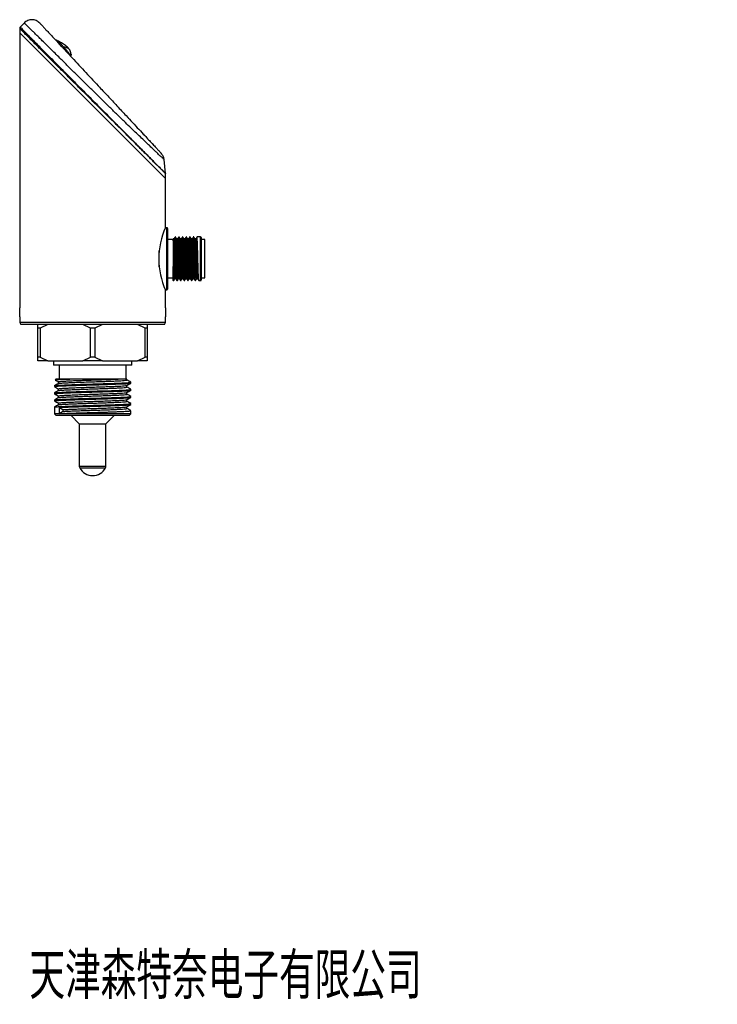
# Model space of a CAD drawing. Header units: millimetres. Extents: x 108 to 474, y 7 to 277.
# Tile 8 of 8: x 283 to 474, y 7 to 277. Entities that reach past the tile are written whole.
import ezdxf

# ---------------------------------------------------------------- set-up
doc = ezdxf.new("R2010")
doc.units = ezdxf.units.MM
doc.layers.add('10', color=7, linetype='Continuous')
doc.styles.add('SLDTEXTSTYLE0', font='TXT', dxfattribs={"width": 0.7, "bigfont": 'bigfont'})

msp = doc.modelspace()

# ---------------------------------------------------------------- linework, layer by layer
at = {"color": 7, "linetype": 'Continuous', "lineweight": 25}
for p, q in [((284.22, 276.09), (283.14, 274.95)), ((283, 274.61), (283, 273.42)), ((283, 273.42), (283, 197.96)), ((323, 233.42), (283, 273.42)), ((283, 273.42), (323, 233.42)), ((298.85, 264.9), (298.88, 264.93)), ((300.21, 263.44), (300.25, 263.47)), ((310.35, 252.56), (310.39, 252.6)), ((311.71, 251.1), (311.75, 251.13)), ((316.27, 246.29), (316.26, 246.3)), ((319.74, 242.57), (319.43, 243.05)), ((323, 234.84), (322.59, 238.65)), ((323, 234.78), (323, 234.84)), ((323, 233.42), (323, 234.78)), ((323, 220), (323, 233.42)), ((323.35, 219.92), (322.96, 219.92)), ((323.35, 202.92), (323.35, 219.92)), ((323.55, 219.72), (323.55, 203.12)), ((325.05, 216.67), (323.55, 216.67)), ((325.3, 216.88), (325.05, 216.88)), ((325.74, 217.42), (325.61, 217.42)), ((326.3, 216.88), (326.05, 216.88)), ((326.74, 217.42), (326.61, 217.42)), ((327.3, 216.88), (327.05, 216.88)), ((327.74, 217.42), (327.61, 217.42)), ((328.3, 216.88), (328.05, 216.88)), ((328.74, 217.42), (328.61, 217.42)), ((329.3, 216.88), (329.05, 216.88)), ((329.74, 217.42), (329.61, 217.42)), ((330.3, 216.88), (330.05, 216.88)), ((330.74, 217.42), (330.61, 217.42)), ((331.3, 216.88), (331.05, 216.88)), ((332.6, 217.42), (331.61, 217.42)), ((332.6, 205.42), (332.6, 217.42)), ((332.8, 217.22), (332.8, 205.62)), ((333.8, 216.67), (332.8, 216.67)), ((333.8, 206.17), (333.8, 216.67)), ((321.2, 213.62), (321.2, 209.21)), ((325.05, 205.95), (325.05, 209.29)), ((323.55, 206.17), (325.05, 206.17)), ((325.04, 205.54), (325.11, 205.43)), ((325.11, 205.42), (325.24, 205.42)), ((325.55, 205.96), (325.8, 205.96)), ((326.11, 205.42), (326.24, 205.42)), ((326.55, 205.96), (326.8, 205.96)), ((327.11, 205.42), (327.24, 205.42)), ((327.55, 205.96), (327.8, 205.96)), ((328.11, 205.42), (328.24, 205.42)), ((328.55, 205.96), (328.8, 205.96)), ((329.11, 205.42), (329.24, 205.42)), ((329.55, 205.96), (329.8, 205.96)), ((330.11, 205.42), (330.24, 205.42)), ((330.55, 205.96), (330.8, 205.96)), ((331.11, 205.42), (331.24, 205.42)), ((331.55, 205.96), (331.8, 205.96)), ((332.11, 205.42), (332.6, 205.42)), ((332.8, 206.17), (333.8, 206.17)), ((322.96, 202.92), (323.35, 202.92)), ((323, 197.97), (323, 202.82)), ((283, 195.47), (283, 193.92)), ((323, 193.92), (323, 195.49)), ((283, 193.92), (283.29, 193.42)), ((323, 193.92), (283, 193.92)), ((322.71, 193.42), (283.29, 193.42)), ((288, 192.42), (288, 193.42)), ((288.57, 192.42), (288, 192.42)), ((288, 184.42), (288, 192.42)), ((290.68, 193.42), (288.57, 192.42)), ((288.57, 192.42), (288.57, 184.42)), ((302.43, 192.42), (300.32, 193.42)), ((302.43, 184.42), (302.43, 192.42)), ((303.57, 192.42), (302.43, 192.42)), ((305.68, 193.42), (303.57, 192.42)), ((303.57, 192.42), (303.57, 184.42)), ((317.43, 192.42), (315.32, 193.42)), ((317.43, 184.42), (317.43, 192.42)), ((318, 192.42), (317.43, 192.42)), ((318, 193.42), (318, 192.42)), ((318, 192.42), (318, 184.42)), ((322.71, 193.42), (323, 193.92)), ((288.57, 184.42), (288, 184.42)), ((288, 183.42), (288, 184.42)), ((288.57, 184.42), (290.68, 183.42)), ((300.32, 183.42), (302.43, 184.42)), ((303.57, 184.42), (302.43, 184.42)), ((303.57, 184.42), (305.68, 183.42)), ((315.32, 183.42), (317.43, 184.42)), ((318, 184.42), (317.43, 184.42)), ((318, 184.42), (318, 183.42)), ((290.68, 183.42), (288, 183.42)), ((290.68, 183.42), (300.32, 183.42)), ((292.25, 183.42), (292.25, 182.22)), ((313.75, 182.22), (292.25, 182.22)), ((293.8, 182.22), (293.8, 178.42)), ((305.68, 183.42), (300.32, 183.42)), ((305.68, 183.42), (315.32, 183.42)), ((312.2, 178.42), (312.2, 182.22)), ((313.75, 182.22), (313.75, 183.42)), ((318, 183.42), (315.32, 183.42)), ((293.02, 178.42), (292.77, 178.17)), ((301.04, 178.42), (293.02, 178.42)), ((292.52, 176.57), (292.52, 176.33)), ((313.47, 177.56), (313.46, 177.57)), ((313.48, 177.31), (313.48, 177.55)), ((313.48, 175.36), (313.48, 175.6)), ((292.52, 174.62), (292.52, 174.38)), ((313.48, 173.4), (313.48, 173.65)), ((292.52, 172.67), (292.52, 172.42)), ((292.52, 170.71), (292.52, 168.92)), ((293.58, 171.81), (293.58, 171.33)), ((293.92, 170.63), (294.84, 170.02)), ((293.92, 168.92), (293.92, 170.63)), ((312.42, 170.35), (312.42, 170.83)), ((313.48, 171.44), (313.48, 171.69)), ((292.52, 168.92), (293.02, 168.42)), ((293.92, 168.92), (292.52, 168.92)), ((312.98, 168.42), (293.02, 168.42)), ((294.84, 169.53), (293.92, 168.92)), ((313.48, 168.92), (293.92, 168.92)), ((294.84, 170.02), (294.84, 169.53)), ((297.1, 168.42), (299.35, 166.17)), ((306.65, 166.17), (308.9, 168.42)), ((312.98, 168.42), (313.48, 168.92)), ((313.48, 168.92), (313.48, 169.73)), ((299.35, 166.17), (299.35, 154.52)), ((299.35, 166.17), (306.65, 166.17)), ((306.65, 154.52), (306.65, 166.17)), ((299.35, 154.52), (306.65, 154.52)), ((299.46, 154.05), (306.53, 154.05))]:
    msp.add_line(p, q, dxfattribs=at)
at = {"color": 7, "linetype": 'Continuous', "lineweight": 25, "flags": 128}
for points in [[(292.52, 176.33), (292.52, 176.33), (292.59, 176.37), (292.79, 176.4), (293.1, 176.44), (293.51, 176.47), (294.54, 176.53), (295.77, 176.58), (297.11, 176.63), (298.45, 176.68), (299.74, 176.72), (301.31, 176.77), (302.63, 176.81), (303.68, 176.84), (304.28, 176.86), (304.71, 176.87), (304.99, 176.88), (305.07, 176.88), (305.09, 176.88), (305.1, 176.88), (305.11, 176.88), (305.11, 176.88), (305.11, 176.88), (305.11, 176.88), (305.11, 176.88), (305.11, 176.88), (305.11, 176.88), (305.11, 176.88), (305.11, 176.88), (306.06, 176.91), (307.08, 176.94), (308.15, 176.98), (309.23, 177.02), (310.29, 177.06), (311.28, 177.1), (312.16, 177.15), (312.86, 177.2), (313.29, 177.25), (313.47, 177.3), (313.45, 177.31)], [(292.56, 174.64), (292.59, 174.66), (292.79, 174.69), (293.1, 174.73), (293.51, 174.76), (294.54, 174.82), (295.77, 174.87), (297.11, 174.92), (298.45, 174.97), (299.74, 175.01), (301.31, 175.06), (302.63, 175.1), (303.68, 175.13), (304.28, 175.15), (304.71, 175.16), (304.99, 175.17), (305.07, 175.17), (305.09, 175.17), (305.1, 175.17), (305.11, 175.17), (305.11, 175.17), (305.11, 175.17), (305.11, 175.17), (305.11, 175.17), (305.11, 175.17), (305.11, 175.17), (305.11, 175.17), (305.11, 175.17), (306.06, 175.2), (307.08, 175.23), (308.15, 175.27), (309.23, 175.31), (310.29, 175.35), (311.28, 175.39), (312.16, 175.44), (312.86, 175.49), (313.29, 175.54), (313.47, 175.59), (313.45, 175.6)]]:
    msp.add_lwpolyline(points, dxfattribs=at)
at = {"color": 7, "linetype": 'Continuous', "lineweight": 25}
for centre, radius, start, end in [((292.64, 270.49), 0.98, 66.4526, 80.5418), ((292.73, 270.68), 0.764, 66.2646, 83.7566), ((296.69, 266.97), 0.704, 98.4607, 114.8741), ((341.88, 211.42), 20.75, 155.5728, 204.4827), ((323.35, 219.72), 0.2, 0, 90), ((332.6, 217.22), 0.2, 0, 90), ((332.6, 205.62), 0.2, 270, 0), ((323.35, 203.12), 0.2, 270, 0), ((300.35, 154.52), 1, 180, 207.9529), ((303, 155.92), 4, 207.9529, 332.0471), ((305.65, 154.52), 1, 332.0471, 0)]:
    msp.add_arc(centre, radius, start, end, dxfattribs=at)
for points in [[(288.5, 276.07), (288.36, 276.2), (288.07, 276.48), (287.54, 276.77), (286.97, 276.96), (286.37, 277.02), (285.77, 276.96), (285.2, 276.79), (284.66, 276.5), (284.37, 276.23), (284.22, 276.09)], [(283.14, 274.95), (283.12, 274.93), (283.07, 274.88), (283.03, 274.8), (283, 274.7), (283, 274.64), (283, 274.61)], [(322.59, 238.65), (322.53, 238.96), (322.41, 239.59), (322.01, 240.09), (321.81, 240.34)]]:
    msp.add_open_spline(points, degree=3, dxfattribs=at)
for points, knots in [([(322.59, 238.65), (322.59, 238.65), (322.59, 238.65), (322.5, 238.73), (322.12, 239.09), (321.5, 239.67), (320.77, 240.37), (319.98, 241.12), (319.2, 241.86), (318.35, 242.67), (317.31, 243.66), (316.1, 244.82), (314.68, 246.18), (313.18, 247.62), (311.47, 249.28), (309.55, 251.14), (307.42, 253.22), (305.23, 255.36), (303.03, 257.53), (300.84, 259.7), (298.66, 261.86), (296.49, 264.01), (294.61, 265.89), (293.01, 267.47), (291.69, 268.78), (290.4, 270.05), (289.28, 271.16), (288.33, 272.1), (287.52, 272.9), (286.76, 273.64), (285.95, 274.43), (285.3, 275.05), (284.83, 275.51), (284.52, 275.81), (284.27, 276.04), (284.24, 276.08), (284.22, 276.09)], [0, 0, 0, 0, 0.000001, 0.030548, 0.061851, 0.092321, 0.123392, 0.145589, 0.167791, 0.190604, 0.213419, 0.24428, 0.275147, 0.306918, 0.338694, 0.37993, 0.421172, 0.463694, 0.506219, 0.548281, 0.590341, 0.633682, 0.677014, 0.705462, 0.733906, 0.762989, 0.792066, 0.813718, 0.835368, 0.857543, 0.879713, 0.914534, 0.932418, 0.9503, 0.974942, 1, 1, 1, 1]), ([(288.5, 276.07), (288.51, 276.05), (288.54, 276.02), (288.77, 275.78), (289.21, 275.31), (289.88, 274.59), (290.67, 273.74), (291.53, 272.82), (292.58, 271.69), (293.85, 270.33), (295.35, 268.73), (296.98, 266.97), (298.76, 265.06), (300.67, 263.02), (302.6, 260.95), (304.76, 258.63), (307.13, 256.09), (309.69, 253.35), (311.97, 250.9), (313.97, 248.75), (315.69, 246.91), (317.14, 245.36), (318.34, 244.07), (319.3, 243.04), (320.15, 242.13), (320.86, 241.37), (321.4, 240.79), (321.74, 240.42), (321.79, 240.37), (321.81, 240.34)], [0, 0, 0, 0, 0.022062, 0.044128, 0.07638, 0.108665, 0.136716, 0.164864, 0.192956, 0.231466, 0.270099, 0.30866, 0.352752, 0.397012, 0.4413, 0.485431, 0.543499, 0.601724, 0.659748, 0.702635, 0.745614, 0.788433, 0.818602, 0.848838, 0.878959, 0.909328, 0.939675, 0.969844, 1, 1, 1, 1]), ([(323, 234.78), (322.98, 234.8), (322.96, 234.82), (322.71, 235.07), (322.2, 235.58), (321.44, 236.33), (320.65, 237.12), (319.92, 237.85), (319.12, 238.65), (318.16, 239.61), (317.04, 240.72), (315.74, 242.01), (314.38, 243.37), (312.74, 245), (310.81, 246.92), (308.58, 249.14), (306.28, 251.43), (303.96, 253.73), (301.67, 256.01), (299.39, 258.27), (297.12, 260.53), (295.06, 262.58), (293.24, 264.39), (291.65, 265.98), (290.1, 267.52), (288.76, 268.85), (287.65, 269.96), (286.72, 270.88), (285.86, 271.74), (284.99, 272.61), (284.18, 273.43), (283.52, 274.09), (283.08, 274.53), (283.03, 274.58), (283, 274.61)], [0, 0, 0, 0, 0.021605, 0.043505, 0.077325, 0.112098, 0.133198, 0.154303, 0.175969, 0.197639, 0.225769, 0.253904, 0.282743, 0.311587, 0.353704, 0.395829, 0.43932, 0.482813, 0.524583, 0.566351, 0.60931, 0.652263, 0.684256, 0.716246, 0.749066, 0.781879, 0.804845, 0.827808, 0.851366, 0.87492, 0.90608, 0.937869, 0.968523, 1, 1, 1, 1]), ([(283.14, 274.95), (283.14, 274.95), (283.14, 274.95), (283.23, 274.86), (283.65, 274.43), (284.33, 273.75), (285.15, 272.92), (286.01, 272.05), (286.87, 271.18), (287.8, 270.24), (288.92, 269.11), (290.24, 267.78), (291.77, 266.24), (293.38, 264.62), (295.19, 262.78), (297.21, 260.75), (299.45, 258.5), (301.73, 256.2), (304.02, 253.89), (306.3, 251.6), (308.56, 249.33), (310.81, 247.07), (312.76, 245.11), (314.39, 243.47), (315.74, 242.12), (317.04, 240.81), (318.16, 239.68), (319.11, 238.73), (319.91, 237.93), (320.65, 237.19), (321.43, 236.4), (322.05, 235.79), (322.48, 235.35), (322.76, 235.07), (322.95, 234.88), (323, 234.84), (323, 234.84), (323, 234.84)], [0, 0, 0, 0, 0.000001, 0.030922, 0.062719, 0.094068, 0.126105, 0.149117, 0.172133, 0.195797, 0.219465, 0.251433, 0.283409, 0.316271, 0.349139, 0.390845, 0.432557, 0.475473, 0.518391, 0.560477, 0.602561, 0.645931, 0.689293, 0.717391, 0.745486, 0.77423, 0.80297, 0.824035, 0.845098, 0.866682, 0.888262, 0.921997, 0.939326, 0.956654, 0.978182, 0.999999, 1, 1, 1, 1]), ([(293.4, 271.18), (293.3, 271.25), (293.18, 271.33), (293.06, 271.37), (293.03, 271.38)], [0, 0, 0, 0, 0.794998, 1, 1, 1, 1]), ([(293.4, 271.19), (293.38, 271.2), (293.34, 271.23), (293.31, 271.24), (293.29, 271.24)], [0, 0, 0, 0, 0.499018, 1, 1, 1, 1]), ([(295.09, 269.48), (295.09, 269.48), (294.91, 269.67), (294.58, 270.04), (294.19, 270.45), (293.87, 270.8), (293.61, 271.05), (293.47, 271.15), (293.4, 271.19)], [0, 0, 0, 0, 0.0000161, 0.2324789, 0.4649401, 0.5999495, 0.8247849, 1, 1, 1, 1]), ([(296.86, 268.43), (296.71, 268.68), (296.39, 269.23), (295.52, 269.98), (294.45, 270.61), (293.77, 271), (293.45, 271.18)], [0, 0, 0, 0, 0.207141, 0.451906, 0.741291, 1, 1, 1, 1]), ([(295.09, 269.48), (295.03, 269.47), (294.92, 269.45), (294.8, 269.4), (294.74, 269.37)], [0, 0, 0, 0, 0.535621, 1, 1, 1, 1]), ([(296.58, 267.66), (296.44, 267.87), (296.14, 268.29), (295.61, 268.9), (295.26, 269.29), (295.09, 269.48), (295.09, 269.48)], [0, 0, 0, 0, 0.317804, 0.646816, 0.999976, 1, 1, 1, 1]), ([(296.85, 268.43), (296.84, 268.45), (296.78, 268.63), (296.56, 268.9), (296.19, 269.2), (295.7, 269.42), (295.3, 269.46), (295.09, 269.48)], [0, 0, 0, 0, 0.027167, 0.262466, 0.497765, 0.729523, 1, 1, 1, 1]), ([(296.73, 267.24), (296.73, 267.28), (296.71, 267.43), (296.64, 267.57), (296.58, 267.66)], [0, 0, 0, 0, 0.2855511, 1, 1, 1, 1]), ([(297.07, 267.39), (297.05, 267.39), (297.03, 267.4), (296.98, 267.45), (296.88, 267.55), (296.71, 267.61), (296.58, 267.66)], [0, 0, 0, 0, 0.20063, 0.368977, 0.528071, 1, 1, 1, 1]), ([(297.08, 267.49), (297.07, 267.63), (297.05, 267.94), (296.92, 268.27), (296.85, 268.44)], [0, 0, 0, 0, 0.477254, 1, 1, 1, 1]), ([(296.95, 267.02), (296.98, 267.05), (297.01, 267.11), (297.04, 267.2), (297.07, 267.34), (297.07, 267.46), (297.07, 267.55)], [0, 0, 0, 0, 0.220717, 0.351331, 0.500562, 1, 1, 1, 1]), ([(297.08, 267.54), (297.08, 267.5), (297.07, 267.45), (297.07, 267.4), (297.07, 267.39), (297.07, 267.39)], [0, 0, 0, 0, 0.511009, 0.75464, 1, 1, 1, 1]), ([(297.07, 267.39), (297.06, 267.33), (297.05, 267.21), (297, 267.08), (296.96, 267.01), (296.96, 267)], [0, 0, 0, 0, 0.455018, 0.91974, 1, 1, 1, 1]), ([(313.34, 249.57), (313.27, 249.63), (313.11, 249.75), (312.96, 249.86), (312.88, 249.92)], [0, 0, 0, 0, 0.499965, 1, 1, 1, 1]), ([(317.4, 245.08), (317.34, 245.16), (317.24, 245.32), (317.13, 245.48), (317.08, 245.56)], [0, 0, 0, 0, 0.500035, 1, 1, 1, 1]), ([(325.05, 216.88), (325.05, 216.88), (325.05, 216.89), (325.05, 216.6), (325.05, 216.22), (325.05, 215.7), (325.05, 215.06), (325.05, 214.3), (325.05, 213.45), (325.05, 212.53), (325.05, 211.56), (325.05, 210.58), (325.05, 209.82), (325.05, 209.4), (325.05, 209.29)], [0, 0, 0, 0, 0.119236, 0.202402, 0.285569, 0.368679, 0.45181, 0.53693, 0.62205, 0.708449, 0.794865, 0.881994, 0.969123, 1, 1, 1, 1]), ([(325.55, 206.01), (325.55, 206), (325.53, 205.96), (325.49, 206.28), (325.45, 206.95), (325.41, 207.95), (325.37, 209.18), (325.33, 210.56), (325.29, 212), (325.24, 213.41), (325.2, 214.67), (325.16, 215.72), (325.12, 216.46), (325.08, 216.84), (325.06, 216.86), (325.05, 216.87)], [0, 0, 0, 0, 0.033599, 0.1163738, 0.200588, 0.2833629, 0.3661378, 0.4503519, 0.5331268, 0.6159017, 0.7001159, 0.7828907, 0.8656656, 0.9498798, 1, 1, 1, 1]), ([(325.63, 217.38), (325.58, 217.29), (325.48, 217.12), (325.37, 216.94), (325.32, 216.85)], [0, 0, 0, 0, 0.500003, 1, 1, 1, 1]), ([(325.79, 206), (325.79, 206), (325.77, 205.97), (325.74, 206.29), (325.7, 206.95), (325.66, 207.95), (325.62, 209.18), (325.58, 210.56), (325.54, 212), (325.49, 213.41), (325.45, 214.67), (325.41, 215.72), (325.37, 216.45), (325.34, 216.82), (325.32, 216.82), (325.32, 216.82)], [0, 0, 0, 0, 0.019275, 0.106599, 0.195441, 0.282766, 0.37009, 0.458933, 0.546257, 0.633581, 0.722424, 0.809748, 0.897072, 0.985915, 1, 1, 1, 1]), ([(326.11, 205.46), (326.1, 205.46), (326.09, 205.43), (326.06, 205.78), (326.01, 206.51), (325.97, 207.61), (325.93, 208.96), (325.89, 210.48), (325.85, 212.06), (325.81, 213.6), (325.76, 214.99), (325.72, 216.15), (325.68, 216.95), (325.65, 217.35), (325.63, 217.36), (325.63, 217.36)], [0, 0, 0, 0, 0.020715, 0.107943, 0.196686, 0.283914, 0.371141, 0.459885, 0.547112, 0.63434, 0.723084, 0.810311, 0.897538, 0.986282, 1, 1, 1, 1]), ([(326.24, 205.47), (326.23, 205.46), (326.21, 205.42), (326.18, 205.77), (326.14, 206.51), (326.1, 207.61), (326.06, 208.96), (326.01, 210.48), (325.97, 212.06), (325.93, 213.6), (325.89, 214.99), (325.85, 216.15), (325.81, 216.96), (325.77, 217.39), (325.75, 217.38), (325.74, 217.37)], [0, 0, 0, 0, 0.03363, 0.116483, 0.200776, 0.28363, 0.366483, 0.450776, 0.53363, 0.616483, 0.700776, 0.78363, 0.866483, 0.950776, 1, 1, 1, 1]), ([(326.08, 216.82), (326.02, 216.9), (325.92, 217.08), (325.82, 217.26), (325.76, 217.35)], [0, 0, 0, 0, 0.4999957, 1, 1, 1, 1]), ([(326.55, 206.01), (326.55, 206), (326.53, 205.96), (326.49, 206.28), (326.45, 206.95), (326.41, 207.95), (326.37, 209.18), (326.33, 210.56), (326.29, 212.01), (326.24, 213.41), (326.2, 214.67), (326.16, 215.71), (326.12, 216.49), (326.09, 216.7), (326.08, 216.82)], [0, 0, 0, 0, 0.035376, 0.122528, 0.211196, 0.298349, 0.385501, 0.474169, 0.561322, 0.648474, 0.737142, 0.824295, 0.911447, 1, 1, 1, 1]), ([(326.63, 217.38), (326.58, 217.29), (326.48, 217.12), (326.37, 216.94), (326.32, 216.85)], [0, 0, 0, 0, 0.500003, 1, 1, 1, 1]), ([(326.79, 206), (326.79, 206), (326.77, 205.97), (326.74, 206.29), (326.7, 206.95), (326.66, 207.95), (326.62, 209.18), (326.58, 210.56), (326.54, 212), (326.49, 213.41), (326.45, 214.67), (326.41, 215.72), (326.37, 216.45), (326.34, 216.82), (326.32, 216.82), (326.32, 216.82)], [0, 0, 0, 0, 0.019275, 0.106599, 0.195441, 0.282766, 0.37009, 0.458933, 0.546257, 0.633581, 0.722424, 0.809748, 0.897072, 0.985915, 1, 1, 1, 1]), ([(327.11, 205.46), (327.1, 205.46), (327.09, 205.43), (327.06, 205.78), (327.01, 206.51), (326.97, 207.61), (326.93, 208.96), (326.89, 210.48), (326.85, 212.06), (326.81, 213.6), (326.76, 214.99), (326.72, 216.15), (326.68, 216.95), (326.65, 217.35), (326.63, 217.36), (326.63, 217.36)], [0, 0, 0, 0, 0.020715, 0.107943, 0.196686, 0.283914, 0.371141, 0.459885, 0.547112, 0.63434, 0.723084, 0.810311, 0.897538, 0.986282, 1, 1, 1, 1]), ([(327.24, 205.47), (327.23, 205.46), (327.21, 205.42), (327.18, 205.77), (327.14, 206.51), (327.1, 207.61), (327.06, 208.96), (327.01, 210.48), (326.97, 212.06), (326.93, 213.6), (326.89, 214.99), (326.85, 216.15), (326.81, 216.96), (326.77, 217.39), (326.75, 217.38), (326.74, 217.37)], [0, 0, 0, 0, 0.03363, 0.116483, 0.200776, 0.28363, 0.366483, 0.450776, 0.53363, 0.616483, 0.700776, 0.78363, 0.866483, 0.950776, 1, 1, 1, 1]), ([(327.08, 216.82), (327.02, 216.9), (326.92, 217.08), (326.82, 217.26), (326.76, 217.35)], [0, 0, 0, 0, 0.499996, 1, 1, 1, 1]), ([(327.55, 206.01), (327.55, 206), (327.53, 205.96), (327.49, 206.28), (327.45, 206.95), (327.41, 207.95), (327.37, 209.18), (327.33, 210.56), (327.29, 212.01), (327.24, 213.41), (327.2, 214.67), (327.16, 215.71), (327.12, 216.49), (327.09, 216.7), (327.08, 216.82)], [0, 0, 0, 0, 0.035376, 0.122528, 0.211196, 0.298349, 0.385501, 0.474169, 0.561322, 0.648474, 0.737142, 0.824295, 0.911447, 1, 1, 1, 1]), ([(327.63, 217.38), (327.58, 217.29), (327.48, 217.12), (327.37, 216.94), (327.32, 216.85)], [0, 0, 0, 0, 0.500003, 1, 1, 1, 1]), ([(327.79, 206), (327.79, 206), (327.77, 205.97), (327.74, 206.29), (327.7, 206.95), (327.66, 207.95), (327.62, 209.18), (327.58, 210.56), (327.54, 212), (327.49, 213.41), (327.45, 214.67), (327.41, 215.72), (327.37, 216.45), (327.34, 216.82), (327.32, 216.82), (327.32, 216.82)], [0, 0, 0, 0, 0.019275, 0.106599, 0.195441, 0.282766, 0.37009, 0.458933, 0.546257, 0.633581, 0.722424, 0.809748, 0.897072, 0.985915, 1, 1, 1, 1]), ([(328.11, 205.46), (328.1, 205.46), (328.09, 205.43), (328.06, 205.78), (328.01, 206.51), (327.97, 207.61), (327.93, 208.96), (327.89, 210.48), (327.85, 212.06), (327.81, 213.6), (327.76, 214.99), (327.72, 216.15), (327.68, 216.95), (327.65, 217.35), (327.63, 217.36), (327.63, 217.36)], [0, 0, 0, 0, 0.020715, 0.107943, 0.196686, 0.283914, 0.371141, 0.459885, 0.547112, 0.63434, 0.723084, 0.810311, 0.897538, 0.986282, 1, 1, 1, 1]), ([(328.24, 205.47), (328.23, 205.46), (328.21, 205.42), (328.18, 205.77), (328.14, 206.51), (328.1, 207.61), (328.06, 208.96), (328.01, 210.48), (327.97, 212.06), (327.93, 213.6), (327.89, 214.99), (327.85, 216.15), (327.81, 216.96), (327.77, 217.39), (327.75, 217.38), (327.74, 217.37)], [0, 0, 0, 0, 0.03363, 0.116483, 0.200776, 0.28363, 0.366483, 0.450776, 0.53363, 0.616483, 0.700776, 0.78363, 0.866483, 0.950776, 1, 1, 1, 1]), ([(328.08, 216.82), (328.02, 216.9), (327.92, 217.08), (327.82, 217.26), (327.76, 217.35)], [0, 0, 0, 0, 0.499996, 1, 1, 1, 1]), ([(328.55, 206.01), (328.55, 206), (328.53, 205.96), (328.49, 206.28), (328.45, 206.95), (328.41, 207.95), (328.37, 209.18), (328.33, 210.56), (328.29, 212.01), (328.24, 213.41), (328.2, 214.67), (328.16, 215.71), (328.12, 216.49), (328.09, 216.7), (328.08, 216.82)], [0, 0, 0, 0, 0.035376, 0.122528, 0.211196, 0.298349, 0.385501, 0.474169, 0.561322, 0.648474, 0.737142, 0.824295, 0.911447, 1, 1, 1, 1]), ([(328.63, 217.38), (328.58, 217.29), (328.48, 217.12), (328.37, 216.94), (328.32, 216.85)], [0, 0, 0, 0, 0.500003, 1, 1, 1, 1]), ([(328.79, 206), (328.79, 206), (328.77, 205.97), (328.74, 206.29), (328.7, 206.95), (328.66, 207.95), (328.62, 209.18), (328.58, 210.56), (328.54, 212), (328.49, 213.41), (328.45, 214.67), (328.41, 215.72), (328.37, 216.45), (328.34, 216.82), (328.32, 216.82), (328.32, 216.82)], [0, 0, 0, 0, 0.019275, 0.106599, 0.195441, 0.282766, 0.37009, 0.458933, 0.546257, 0.633581, 0.722424, 0.809748, 0.897072, 0.985915, 1, 1, 1, 1]), ([(329.11, 205.46), (329.1, 205.46), (329.09, 205.43), (329.06, 205.78), (329.01, 206.51), (328.97, 207.61), (328.93, 208.96), (328.89, 210.48), (328.85, 212.06), (328.81, 213.6), (328.76, 214.99), (328.72, 216.15), (328.68, 216.95), (328.65, 217.35), (328.63, 217.36), (328.63, 217.36)], [0, 0, 0, 0, 0.020715, 0.107943, 0.196686, 0.283914, 0.371141, 0.459885, 0.547112, 0.63434, 0.723084, 0.810311, 0.897538, 0.986282, 1, 1, 1, 1]), ([(329.24, 205.47), (329.23, 205.46), (329.21, 205.42), (329.18, 205.77), (329.14, 206.51), (329.1, 207.61), (329.06, 208.96), (329.01, 210.48), (328.97, 212.06), (328.93, 213.6), (328.89, 214.99), (328.85, 216.15), (328.81, 216.96), (328.77, 217.39), (328.75, 217.38), (328.74, 217.37)], [0, 0, 0, 0, 0.03363, 0.116483, 0.200776, 0.28363, 0.366483, 0.450776, 0.53363, 0.616483, 0.700776, 0.78363, 0.866483, 0.950776, 1, 1, 1, 1]), ([(329.08, 216.82), (329.02, 216.9), (328.92, 217.08), (328.82, 217.26), (328.76, 217.35)], [0, 0, 0, 0, 0.499996, 1, 1, 1, 1]), ([(329.55, 206.01), (329.55, 206), (329.53, 205.96), (329.49, 206.28), (329.45, 206.95), (329.41, 207.95), (329.37, 209.18), (329.33, 210.56), (329.29, 212.01), (329.24, 213.41), (329.2, 214.67), (329.16, 215.71), (329.12, 216.49), (329.09, 216.7), (329.08, 216.82)], [0, 0, 0, 0, 0.035376, 0.122528, 0.211196, 0.298349, 0.385501, 0.474169, 0.561322, 0.648474, 0.737142, 0.824295, 0.911447, 1, 1, 1, 1]), ([(329.63, 217.38), (329.58, 217.29), (329.48, 217.12), (329.37, 216.94), (329.32, 216.85)], [0, 0, 0, 0, 0.500003, 1, 1, 1, 1]), ([(329.79, 206), (329.79, 206), (329.77, 205.97), (329.74, 206.29), (329.7, 206.95), (329.66, 207.95), (329.62, 209.18), (329.58, 210.56), (329.54, 212), (329.49, 213.41), (329.45, 214.67), (329.41, 215.72), (329.37, 216.45), (329.34, 216.82), (329.32, 216.82), (329.32, 216.82)], [0, 0, 0, 0, 0.019275, 0.106599, 0.195441, 0.282766, 0.37009, 0.458933, 0.546257, 0.633581, 0.722424, 0.809748, 0.897072, 0.985915, 1, 1, 1, 1]), ([(330.11, 205.46), (330.1, 205.46), (330.09, 205.43), (330.06, 205.78), (330.01, 206.51), (329.97, 207.61), (329.93, 208.96), (329.89, 210.48), (329.85, 212.06), (329.81, 213.6), (329.76, 214.99), (329.72, 216.15), (329.68, 216.95), (329.65, 217.35), (329.63, 217.36), (329.63, 217.36)], [0, 0, 0, 0, 0.020715, 0.107943, 0.196686, 0.283914, 0.371141, 0.459885, 0.547112, 0.63434, 0.723084, 0.810311, 0.897538, 0.986282, 1, 1, 1, 1]), ([(330.24, 205.47), (330.23, 205.46), (330.21, 205.42), (330.18, 205.77), (330.14, 206.51), (330.1, 207.61), (330.06, 208.96), (330.01, 210.48), (329.97, 212.06), (329.93, 213.6), (329.89, 214.99), (329.85, 216.15), (329.81, 216.96), (329.77, 217.39), (329.75, 217.38), (329.74, 217.37)], [0, 0, 0, 0, 0.03363, 0.116483, 0.200776, 0.28363, 0.366483, 0.450776, 0.53363, 0.616483, 0.700776, 0.78363, 0.866483, 0.950776, 1, 1, 1, 1]), ([(330.08, 216.82), (330.02, 216.9), (329.92, 217.08), (329.82, 217.26), (329.76, 217.35)], [0, 0, 0, 0, 0.499996, 1, 1, 1, 1]), ([(330.55, 206.01), (330.55, 206), (330.53, 205.96), (330.49, 206.28), (330.45, 206.95), (330.41, 207.95), (330.37, 209.18), (330.33, 210.56), (330.29, 212.01), (330.24, 213.41), (330.2, 214.67), (330.16, 215.71), (330.12, 216.49), (330.09, 216.7), (330.08, 216.82)], [0, 0, 0, 0, 0.035376, 0.122528, 0.211196, 0.298349, 0.385501, 0.474169, 0.561322, 0.648474, 0.737142, 0.824295, 0.911447, 1, 1, 1, 1]), ([(330.63, 217.38), (330.58, 217.29), (330.48, 217.12), (330.37, 216.94), (330.32, 216.85)], [0, 0, 0, 0, 0.500003, 1, 1, 1, 1]), ([(330.79, 206), (330.79, 206), (330.77, 205.97), (330.74, 206.29), (330.7, 206.95), (330.66, 207.95), (330.62, 209.18), (330.58, 210.56), (330.54, 212), (330.49, 213.41), (330.45, 214.67), (330.41, 215.72), (330.37, 216.45), (330.34, 216.82), (330.32, 216.82), (330.32, 216.82)], [0, 0, 0, 0, 0.019275, 0.106599, 0.195441, 0.282766, 0.37009, 0.458933, 0.546257, 0.633581, 0.722424, 0.809748, 0.897072, 0.985915, 1, 1, 1, 1]), ([(331.11, 205.46), (331.1, 205.46), (331.09, 205.43), (331.06, 205.78), (331.01, 206.51), (330.97, 207.61), (330.93, 208.96), (330.89, 210.48), (330.85, 212.06), (330.81, 213.6), (330.76, 214.99), (330.72, 216.15), (330.68, 216.95), (330.65, 217.35), (330.63, 217.36), (330.63, 217.36)], [0, 0, 0, 0, 0.020715, 0.107943, 0.196686, 0.283914, 0.371141, 0.459885, 0.547112, 0.63434, 0.723084, 0.810311, 0.897538, 0.986282, 1, 1, 1, 1]), ([(331.24, 205.47), (331.23, 205.46), (331.21, 205.42), (331.18, 205.77), (331.14, 206.51), (331.1, 207.61), (331.06, 208.96), (331.01, 210.48), (330.97, 212.06), (330.93, 213.6), (330.89, 214.99), (330.85, 216.15), (330.81, 216.96), (330.77, 217.39), (330.75, 217.38), (330.74, 217.37)], [0, 0, 0, 0, 0.03363, 0.116483, 0.200776, 0.28363, 0.366483, 0.450776, 0.53363, 0.616483, 0.700776, 0.78363, 0.866483, 0.950776, 1, 1, 1, 1]), ([(331.08, 216.82), (331.02, 216.9), (330.92, 217.08), (330.82, 217.26), (330.76, 217.35)], [0, 0, 0, 0, 0.499996, 1, 1, 1, 1]), ([(331.55, 206.01), (331.55, 206), (331.53, 205.96), (331.49, 206.28), (331.45, 206.95), (331.41, 207.95), (331.37, 209.18), (331.33, 210.56), (331.29, 212.01), (331.24, 213.41), (331.2, 214.67), (331.16, 215.71), (331.12, 216.49), (331.09, 216.7), (331.08, 216.82)], [0, 0, 0, 0, 0.035376, 0.122528, 0.211196, 0.298349, 0.385501, 0.474169, 0.561322, 0.648474, 0.737142, 0.824295, 0.911447, 1, 1, 1, 1]), ([(331.63, 217.38), (331.58, 217.29), (331.48, 217.12), (331.37, 216.94), (331.32, 216.85)], [0, 0, 0, 0, 0.500003, 1, 1, 1, 1]), ([(331.79, 206), (331.79, 206), (331.77, 205.97), (331.74, 206.29), (331.7, 206.95), (331.66, 207.95), (331.62, 209.18), (331.58, 210.56), (331.54, 212), (331.49, 213.41), (331.45, 214.67), (331.41, 215.72), (331.37, 216.45), (331.34, 216.82), (331.32, 216.82), (331.32, 216.82)], [0, 0, 0, 0, 0.019275, 0.106599, 0.195441, 0.282766, 0.37009, 0.458933, 0.546257, 0.633581, 0.722424, 0.809748, 0.897072, 0.985915, 1, 1, 1, 1]), ([(332.11, 205.46), (332.1, 205.46), (332.09, 205.43), (332.06, 205.78), (332.01, 206.51), (331.97, 207.61), (331.93, 208.96), (331.89, 210.48), (331.85, 212.06), (331.81, 213.6), (331.76, 214.99), (331.72, 216.15), (331.68, 216.95), (331.65, 217.35), (331.63, 217.36), (331.63, 217.36)], [0, 0, 0, 0, 0.020715, 0.107943, 0.196686, 0.283914, 0.371141, 0.459885, 0.547112, 0.63434, 0.723084, 0.810311, 0.897538, 0.986282, 1, 1, 1, 1]), ([(325.24, 205.47), (325.23, 205.46), (325.21, 205.42), (325.18, 205.77), (325.14, 206.51), (325.1, 207.61), (325.07, 208.6), (325.05, 209.19), (325.05, 209.29)], [0, 0, 0, 0, 0.08751, 0.303108, 0.522455, 0.738053, 0.953652, 1, 1, 1, 1]), ([(325.11, 205.46), (325.1, 205.46), (325.09, 205.43), (325.07, 205.66), (325.05, 205.9), (325.05, 205.95)], [0, 0, 0, 0, 0.163505, 0.851993, 1, 1, 1, 1]), ([(325.05, 205.95), (325.05, 205.81), (325.05, 205.57), (325.05, 205.55), (325.05, 205.54)], [0, 0, 0, 0, 0.596034, 1, 1, 1, 1]), ([(325.25, 205.43), (325.3, 205.52), (325.4, 205.7), (325.51, 205.88), (325.56, 205.97)], [0, 0, 0, 0, 0.500019, 1, 1, 1, 1]), ([(325.79, 205.97), (325.85, 205.88), (325.95, 205.7), (326.06, 205.52), (326.11, 205.43)], [0, 0, 0, 0, 0.499981, 1, 1, 1, 1]), ([(326.25, 205.43), (326.3, 205.52), (326.4, 205.7), (326.51, 205.88), (326.56, 205.97)], [0, 0, 0, 0, 0.500019, 1, 1, 1, 1]), ([(326.79, 205.97), (326.85, 205.88), (326.95, 205.7), (327.06, 205.52), (327.11, 205.43)], [0, 0, 0, 0, 0.499981, 1, 1, 1, 1]), ([(327.25, 205.43), (327.3, 205.52), (327.4, 205.7), (327.51, 205.88), (327.56, 205.97)], [0, 0, 0, 0, 0.500019, 1, 1, 1, 1]), ([(327.79, 205.97), (327.85, 205.88), (327.95, 205.7), (328.06, 205.52), (328.11, 205.43)], [0, 0, 0, 0, 0.499981, 1, 1, 1, 1]), ([(328.25, 205.43), (328.3, 205.52), (328.4, 205.7), (328.51, 205.88), (328.56, 205.97)], [0, 0, 0, 0, 0.500019, 1, 1, 1, 1]), ([(328.79, 205.97), (328.85, 205.88), (328.95, 205.7), (329.06, 205.52), (329.11, 205.43)], [0, 0, 0, 0, 0.499981, 1, 1, 1, 1]), ([(329.25, 205.43), (329.3, 205.52), (329.4, 205.7), (329.51, 205.88), (329.56, 205.97)], [0, 0, 0, 0, 0.500019, 1, 1, 1, 1]), ([(329.79, 205.97), (329.85, 205.88), (329.95, 205.7), (330.06, 205.52), (330.11, 205.43)], [0, 0, 0, 0, 0.499981, 1, 1, 1, 1]), ([(330.25, 205.43), (330.3, 205.52), (330.4, 205.7), (330.51, 205.88), (330.56, 205.97)], [0, 0, 0, 0, 0.500019, 1, 1, 1, 1]), ([(330.79, 205.97), (330.85, 205.88), (330.95, 205.7), (331.06, 205.52), (331.11, 205.43)], [0, 0, 0, 0, 0.499981, 1, 1, 1, 1]), ([(331.25, 205.43), (331.3, 205.52), (331.4, 205.7), (331.51, 205.88), (331.56, 205.97)], [0, 0, 0, 0, 0.500019, 1, 1, 1, 1]), ([(331.79, 205.97), (331.85, 205.88), (331.95, 205.7), (332.06, 205.52), (332.11, 205.43)], [0, 0, 0, 0, 0.499981, 1, 1, 1, 1]), ([(283, 195.47), (283, 195.49), (283, 195.51), (283.01, 195.73), (283.03, 196.05), (283.04, 196.44), (283.04, 196.87), (283.03, 197.28), (283.02, 197.63), (283, 197.87), (283, 197.98), (283, 197.96), (283, 197.96)], [0, 0, 0, 0, 0.107228, 0.214451, 0.321805, 0.429246, 0.536543, 0.643692, 0.750917, 0.858326, 0.965738, 1, 1, 1, 1]), ([(323, 197.97), (323, 197.96), (323, 197.93), (322.98, 197.72), (322.97, 197.4), (322.96, 197), (322.96, 196.58), (322.97, 196.17), (322.98, 195.82), (322.99, 195.58), (323, 195.47), (323, 195.48), (323, 195.49)], [0, 0, 0, 0, 0.107228, 0.214451, 0.321805, 0.429246, 0.536543, 0.643692, 0.750917, 0.858326, 0.965738, 1, 1, 1, 1]), ([(301.04, 178.42), (300.62, 178.41), (299.79, 178.4), (298.47, 178.37), (297.1, 178.34), (295.79, 178.31), (294.67, 178.27), (293.78, 178.24), (293.15, 178.21), (292.8, 178.18), (292.79, 178.16), (292.78, 178.15)], [0, 0, 0, 0, 0.091626, 0.184787, 0.30551, 0.429733, 0.550455, 0.674671, 0.795732, 0.920236, 1, 1, 1, 1]), ([(293.62, 177.67), (293.61, 177.68), (293.56, 177.71), (293.83, 177.75), (294.29, 177.8), (294.92, 177.84), (295.9, 177.9), (297.3, 177.96), (298.92, 178.02), (300.71, 178.09), (302.6, 178.15), (304.5, 178.21), (306.34, 178.27), (308.04, 178.34), (309.24, 178.39), (309.83, 178.42), (309.99, 178.42)], [0, 0, 0, 0, 0.028438, 0.112524, 0.165539, 0.217686, 0.300846, 0.384963, 0.468335, 0.551298, 0.635388, 0.718946, 0.801769, 0.885804, 0.969523, 1, 1, 1, 1]), ([(309.99, 178.42), (309.7, 178.42), (309.14, 178.42), (308.06, 178.42), (306.76, 178.42), (305.25, 178.42), (303.66, 178.42), (302.24, 178.42), (301.37, 178.42), (301.04, 178.42)], [0, 0, 0, 0, 0.127904, 0.255808, 0.416614, 0.57742, 0.738055, 0.8987, 1, 1, 1, 1]), ([(312.39, 178.42), (312.39, 178.42), (312.39, 178.42), (312.09, 178.42), (311.52, 178.42), (310.8, 178.42), (310.22, 178.42), (309.99, 178.42)], [0, 0, 0, 0, 0.153745, 0.382639, 0.611534, 0.840429, 1, 1, 1, 1]), ([(312.42, 178.16), (312.42, 178.24), (312.42, 178.33), (312.42, 178.42), (312.42, 178.42)], [0, 0, 0, 0, 0.940567, 1, 1, 1, 1]), ([(292.53, 176.32), (292.7, 176.22), (293.05, 176.01), (293.41, 175.81), (293.58, 175.71)], [0, 0, 0, 0, 0.506983, 1, 1, 1, 1]), ([(293.6, 177.21), (293.43, 177.11), (293.08, 176.9), (292.72, 176.7), (292.55, 176.6)], [0, 0, 0, 0, 0.499169, 1, 1, 1, 1]), ([(292.57, 176.59), (292.57, 176.6), (292.6, 176.62), (292.81, 176.65), (293.2, 176.69), (293.75, 176.73), (294.45, 176.77), (295.29, 176.8), (296.25, 176.84), (297.34, 176.88), (298.52, 176.93), (299.47, 176.96), (300.12, 176.98), (300.44, 176.99), (300.78, 177), (301.11, 177.01), (301.45, 177.02), (301.79, 177.03), (302.13, 177.04), (302.37, 177.05), (302.63, 177.05), (302.93, 177.06), (303.41, 177.08), (304.11, 177.1), (305.11, 177.13), (306.4, 177.17), (307.74, 177.21), (309.05, 177.25), (310.26, 177.3), (311.4, 177.35), (312.4, 177.41), (313.01, 177.46), (313.33, 177.5), (313.46, 177.53), (313.46, 177.55), (313.46, 177.55)], [0, 0, 0, 0, 0.015909, 0.05629, 0.09689, 0.137709, 0.178747, 0.220003, 0.261479, 0.303173, 0.345086, 0.387218, 0.397793, 0.40838, 0.418982, 0.429597, 0.440226, 0.450869, 0.461526, 0.472196, 0.473733, 0.485674, 0.499742, 0.518696, 0.551558, 0.593094, 0.643295, 0.686653, 0.734885, 0.78799, 0.845963, 0.908802, 0.942088, 0.976594, 1, 1, 1, 1]), ([(292.76, 178.14), (292.86, 178.08), (293.13, 177.92), (293.41, 177.76), (293.58, 177.66)], [0, 0, 0, 0, 0.370685, 1, 1, 1, 1]), ([(293.58, 177.67), (293.58, 177.59), (293.58, 177.43), (293.58, 177.27), (293.58, 177.19)], [0, 0, 0, 0, 0.507282, 1, 1, 1, 1]), ([(293.58, 175.72), (293.58, 175.64), (293.58, 175.48), (293.58, 175.32), (293.58, 175.24)], [0, 0, 0, 0, 0.507654, 1, 1, 1, 1]), ([(293.62, 175.72), (293.61, 175.73), (293.56, 175.75), (293.83, 175.8), (294.29, 175.84), (294.92, 175.89), (295.9, 175.94), (297.3, 176.01), (298.92, 176.07), (300.71, 176.13), (302.6, 176.2), (304.5, 176.26), (306.34, 176.32), (308.04, 176.38), (309.54, 176.45), (310.78, 176.51), (311.7, 176.57), (312.26, 176.63), (312.33, 176.66), (312.37, 176.68)], [0, 0, 0, 0, 0.0222059, 0.0878197, 0.1291878, 0.1698788, 0.2347698, 0.300407, 0.3654636, 0.430201, 0.4958169, 0.5610189, 0.6256468, 0.6912201, 0.7565471, 0.8211098, 0.8866194, 0.9520506, 1, 1, 1, 1]), ([(293.61, 177.21), (293.69, 177.23), (293.82, 177.26), (294.29, 177.31), (294.92, 177.36), (295.9, 177.41), (297.3, 177.47), (298.92, 177.54), (300.71, 177.6), (302.6, 177.66), (304.5, 177.72), (306.34, 177.78), (308.04, 177.85), (309.54, 177.91), (310.78, 177.97), (311.71, 178.04), (312.25, 178.1), (312.48, 178.14), (312.41, 178.16), (312.41, 178.16)], [0, 0, 0, 0, 0.063764, 0.105376, 0.146307, 0.21158, 0.277604, 0.343044, 0.408162, 0.474165, 0.539751, 0.60476, 0.670719, 0.736431, 0.801374, 0.86727, 0.933086, 0.998008, 1, 1, 1, 1]), ([(293.61, 175.25), (293.69, 175.28), (293.82, 175.31), (294.29, 175.36), (294.92, 175.4), (295.9, 175.46), (297.3, 175.52), (298.92, 175.58), (300.71, 175.64), (302.6, 175.71), (304.5, 175.77), (306.34, 175.83), (308.04, 175.89), (309.54, 175.96), (310.78, 176.02), (311.71, 176.08), (312.25, 176.15), (312.48, 176.19), (312.41, 176.21), (312.41, 176.21)], [0, 0, 0, 0, 0.0637737, 0.1053862, 0.1463174, 0.2115915, 0.2776163, 0.343057, 0.4081767, 0.47418, 0.539767, 0.6047765, 0.670737, 0.7364497, 0.8013936, 0.86729, 0.9331076, 0.9980306, 1, 1, 1, 1]), ([(312.4, 176.68), (312.58, 176.78), (312.94, 176.99), (313.29, 177.19), (313.47, 177.3)], [0, 0, 0, 0, 0.499972, 1, 1, 1, 1]), ([(313.46, 177.57), (313.29, 177.67), (312.94, 177.87), (312.59, 178.07), (312.42, 178.17)], [0, 0, 0, 0, 0.508367, 1, 1, 1, 1]), ([(312.42, 176.21), (312.42, 176.29), (312.42, 176.45), (312.42, 176.61), (312.42, 176.69)], [0, 0, 0, 0, 0.5100478, 1, 1, 1, 1]), ([(313.46, 175.61), (313.29, 175.72), (312.94, 175.92), (312.59, 176.12), (312.42, 176.22)], [0, 0, 0, 0, 0.508054, 1, 1, 1, 1]), ([(292.53, 174.38), (292.53, 174.38), (292.5, 174.4), (292.61, 174.42), (292.86, 174.46), (293.3, 174.5), (293.81, 174.53), (294.35, 174.56), (294.85, 174.59), (295.41, 174.61), (296.07, 174.64), (296.91, 174.67), (297.86, 174.7), (298.94, 174.74), (300.13, 174.78), (301.42, 174.82), (302.81, 174.86), (304.27, 174.9), (305.76, 174.95), (307.08, 174.99), (308.22, 175.03), (309.18, 175.06), (310.24, 175.1), (311.29, 175.15), (312.21, 175.2), (312.86, 175.25), (313.26, 175.29), (313.46, 175.33), (313.46, 175.35), (313.46, 175.36)], [0, 0, 0, 0, 0.005291, 0.0452403, 0.0851895, 0.1251386, 0.1650877, 0.19173, 0.2183724, 0.2396359, 0.2700187, 0.302373, 0.3366986, 0.372995, 0.411262, 0.4514991, 0.493706, 0.5378822, 0.5840274, 0.6321411, 0.6653291, 0.6996695, 0.7367537, 0.7899734, 0.8403513, 0.8878862, 0.9325774, 0.9744238, 1, 1, 1, 1]), ([(292.53, 172.42), (292.53, 172.43), (292.5, 172.44), (292.61, 172.47), (292.87, 172.51), (293.31, 172.55), (293.89, 172.58), (294.62, 172.62), (295.48, 172.66), (296.46, 172.7), (297.54, 172.74), (298.71, 172.78), (299.95, 172.82), (301.23, 172.86), (302.54, 172.9), (303.86, 172.94), (305.16, 172.97), (306.44, 173.01), (307.45, 173.05), (308.22, 173.07), (308.78, 173.09), (309.32, 173.11), (310.1, 173.14), (311.03, 173.18), (311.97, 173.23), (312.67, 173.28), (313.15, 173.32), (313.4, 173.36), (313.5, 173.39), (313.47, 173.4), (313.47, 173.4)], [0, 0, 0, 0, 0.006154, 0.046161, 0.086168, 0.126165, 0.166162, 0.206159, 0.246156, 0.286154, 0.326151, 0.366149, 0.406146, 0.446144, 0.486142, 0.526139, 0.566137, 0.606135, 0.646133, 0.666142, 0.686151, 0.70616, 0.726168, 0.777226, 0.826071, 0.872702, 0.917118, 0.95932, 0.999306, 1, 1, 1, 1]), ([(292.53, 174.37), (292.7, 174.26), (293.05, 174.06), (293.41, 173.86), (293.58, 173.76)], [0, 0, 0, 0, 0.506973, 1, 1, 1, 1]), ([(293.6, 175.25), (293.43, 175.15), (293.08, 174.95), (292.72, 174.74), (292.55, 174.64)], [0, 0, 0, 0, 0.499441, 1, 1, 1, 1]), ([(293.6, 173.3), (293.43, 173.2), (293.08, 172.99), (292.72, 172.79), (292.55, 172.69)], [0, 0, 0, 0, 0.499711, 1, 1, 1, 1]), ([(292.57, 172.69), (292.58, 172.7), (292.62, 172.72), (292.87, 172.75), (293.29, 172.79), (293.81, 172.82), (294.35, 172.85), (294.85, 172.88), (295.41, 172.9), (296.07, 172.93), (296.91, 172.96), (297.86, 173), (298.94, 173.03), (300.13, 173.07), (301.42, 173.11), (302.81, 173.15), (304.27, 173.19), (305.76, 173.24), (307.08, 173.28), (308.22, 173.32), (309.18, 173.35), (310.24, 173.39), (311.29, 173.44), (312.21, 173.49), (312.86, 173.54), (313.26, 173.58), (313.46, 173.62), (313.46, 173.64), (313.46, 173.65)], [0, 0, 0, 0, 0.02329, 0.064158, 0.105025, 0.145893, 0.173148, 0.200402, 0.222153, 0.253234, 0.286332, 0.321447, 0.358578, 0.397725, 0.438887, 0.482065, 0.527257, 0.574463, 0.623684, 0.657635, 0.692766, 0.730705, 0.78515, 0.836687, 0.885316, 0.931035, 0.973844, 1, 1, 1, 1]), ([(293.58, 173.77), (293.58, 173.68), (293.58, 173.52), (293.58, 173.36), (293.58, 173.29)], [0, 0, 0, 0, 0.5080267, 1, 1, 1, 1]), ([(293.62, 173.77), (293.61, 173.77), (293.56, 173.8), (293.83, 173.84), (294.29, 173.89), (294.92, 173.94), (295.9, 173.99), (297.3, 174.05), (298.92, 174.12), (300.71, 174.18), (302.6, 174.24), (304.5, 174.3), (306.34, 174.37), (308.04, 174.43), (309.54, 174.49), (310.78, 174.55), (311.7, 174.62), (312.26, 174.67), (312.33, 174.71), (312.36, 174.72)], [0, 0, 0, 0, 0.022238, 0.087902, 0.129301, 0.170023, 0.234963, 0.30065, 0.365756, 0.430543, 0.496209, 0.56146, 0.626137, 0.69176, 0.757137, 0.821748, 0.887308, 0.952789, 1, 1, 1, 1]), ([(293.61, 173.3), (293.69, 173.32), (293.82, 173.36), (294.29, 173.4), (294.92, 173.45), (295.9, 173.5), (297.3, 173.57), (298.92, 173.63), (300.71, 173.69), (302.6, 173.75), (304.5, 173.82), (306.34, 173.88), (308.04, 173.94), (309.54, 174), (310.78, 174.06), (311.71, 174.13), (312.25, 174.19), (312.48, 174.23), (312.41, 174.25), (312.41, 174.25)], [0, 0, 0, 0, 0.063783, 0.105396, 0.146328, 0.211603, 0.277629, 0.34307, 0.408191, 0.474195, 0.539783, 0.604793, 0.670755, 0.736468, 0.801413, 0.867311, 0.933129, 0.998053, 1, 1, 1, 1]), ([(312.4, 174.72), (312.58, 174.83), (312.93, 175.03), (313.29, 175.24), (313.47, 175.34)], [0, 0, 0, 0, 0.4999709, 1, 1, 1, 1]), ([(312.4, 172.77), (312.58, 172.87), (312.94, 173.08), (313.29, 173.28), (313.47, 173.39)], [0, 0, 0, 0, 0.49997, 1, 1, 1, 1]), ([(312.42, 174.25), (312.42, 174.34), (312.42, 174.5), (312.42, 174.66), (312.42, 174.73)], [0, 0, 0, 0, 0.509644, 1, 1, 1, 1]), ([(313.46, 173.66), (313.29, 173.76), (312.94, 173.96), (312.59, 174.16), (312.42, 174.26)], [0, 0, 0, 0, 0.507744, 1, 1, 1, 1]), ([(292.53, 172.41), (292.7, 172.31), (293.06, 172.11), (293.41, 171.9), (293.58, 171.8)], [0, 0, 0, 0, 0.507442, 1, 1, 1, 1]), ([(293.6, 171.35), (293.43, 171.24), (293.08, 171.04), (292.72, 170.84), (292.55, 170.73)], [0, 0, 0, 0, 0.4999782, 1, 1, 1, 1]), ([(292.57, 170.74), (292.58, 170.74), (292.63, 170.76), (292.88, 170.8), (293.31, 170.84), (293.89, 170.88), (294.62, 170.91), (295.48, 170.95), (296.46, 170.99), (297.54, 171.03), (298.71, 171.07), (299.95, 171.11), (301.23, 171.15), (302.54, 171.19), (303.86, 171.23), (305.16, 171.27), (306.44, 171.3), (307.45, 171.34), (308.22, 171.36), (308.78, 171.38), (309.32, 171.4), (310.1, 171.43), (311.03, 171.47), (311.97, 171.52), (312.67, 171.57), (313.15, 171.61), (313.4, 171.65), (313.5, 171.68), (313.47, 171.69), (313.47, 171.69)], [0, 0, 0, 0, 0.024237, 0.065163, 0.10608, 0.146996, 0.187913, 0.22883, 0.269746, 0.310663, 0.35158, 0.392497, 0.433414, 0.474331, 0.515248, 0.556165, 0.597082, 0.638, 0.658468, 0.678937, 0.699406, 0.719875, 0.772109, 0.822079, 0.869783, 0.915222, 0.958395, 0.9993, 1, 1, 1, 1]), ([(293.62, 171.81), (293.61, 171.82), (293.56, 171.85), (293.83, 171.89), (294.29, 171.94), (294.92, 171.98), (295.9, 172.04), (297.3, 172.1), (298.92, 172.16), (300.71, 172.22), (302.6, 172.29), (304.5, 172.35), (306.34, 172.41), (308.04, 172.48), (309.54, 172.54), (310.78, 172.6), (311.7, 172.66), (312.26, 172.72), (312.33, 172.76), (312.37, 172.77)], [0, 0, 0, 0, 0.022243, 0.087875, 0.129254, 0.169957, 0.234866, 0.300521, 0.365596, 0.430351, 0.495985, 0.561205, 0.625851, 0.691443, 0.756788, 0.821368, 0.886896, 0.952345, 1, 1, 1, 1]), ([(293.61, 171.35), (293.69, 171.37), (293.82, 171.4), (294.29, 171.45), (294.92, 171.49), (295.9, 171.55), (297.3, 171.61), (298.92, 171.67), (300.71, 171.74), (302.6, 171.8), (304.5, 171.86), (306.34, 171.92), (308.04, 171.99), (309.54, 172.05), (310.78, 172.11), (311.71, 172.17), (312.25, 172.24), (312.48, 172.28), (312.41, 172.3), (312.41, 172.3)], [0, 0, 0, 0, 0.063797, 0.105413, 0.146347, 0.211627, 0.277657, 0.343103, 0.408228, 0.474237, 0.539829, 0.604844, 0.67081, 0.736528, 0.801478, 0.86738, 0.933203, 0.998131, 1, 1, 1, 1]), ([(293.92, 170.63), (294.12, 170.64), (294.56, 170.67), (295.46, 170.71), (296.55, 170.75), (297.82, 170.8), (298.89, 170.83), (299.79, 170.86), (300.44, 170.88), (301.12, 170.9), (301.83, 170.92), (302.75, 170.95), (303.88, 170.98), (305.18, 171.02), (306.45, 171.06), (307.66, 171.1), (308.8, 171.14), (309.85, 171.18), (310.79, 171.22), (311.61, 171.26), (312.3, 171.29), (312.84, 171.33), (313.22, 171.37), (313.44, 171.41), (313.46, 171.43), (313.46, 171.44)], [0, 0, 0, 0, 0.0411198, 0.0913874, 0.1507956, 0.2013738, 0.2570944, 0.2808419, 0.3054139, 0.3308101, 0.3570307, 0.3840756, 0.4319871, 0.4798985, 0.5278097, 0.5757207, 0.6236315, 0.6715421, 0.7194526, 0.7673628, 0.8153861, 0.8634096, 0.9114333, 0.9594573, 1, 1, 1, 1]), ([(294.84, 170.02), (295.19, 170.04), (295.88, 170.08), (297.3, 170.15), (298.92, 170.21), (300.71, 170.27), (302.6, 170.33), (304.5, 170.4), (306.34, 170.46), (308.04, 170.52), (309.54, 170.59), (310.78, 170.65), (311.7, 170.71), (312.26, 170.77), (312.34, 170.8), (312.37, 170.82)], [0, 0, 0, 0, 0.0781159, 0.1571301, 0.2354454, 0.3133763, 0.3923649, 0.4708552, 0.5486544, 0.6275917, 0.7062324, 0.7839531, 0.8628137, 0.94158, 1, 1, 1, 1]), ([(294.84, 169.53), (295.19, 169.55), (295.88, 169.59), (297.3, 169.66), (298.92, 169.72), (300.71, 169.78), (302.6, 169.85), (304.5, 169.91), (306.34, 169.97), (308.04, 170.03), (309.54, 170.1), (310.78, 170.16), (311.71, 170.22), (312.25, 170.28), (312.48, 170.32), (312.41, 170.35), (312.41, 170.35)], [0, 0, 0, 0, 0.076471, 0.153821, 0.230487, 0.306777, 0.384102, 0.460939, 0.5371, 0.614375, 0.69136, 0.767444, 0.844644, 0.921751, 0.99781, 1, 1, 1, 1]), ([(312.4, 170.82), (312.58, 170.92), (312.94, 171.13), (313.29, 171.33), (313.47, 171.43)], [0, 0, 0, 0, 0.4999709, 1, 1, 1, 1]), ([(312.42, 172.3), (312.42, 172.38), (312.42, 172.54), (312.42, 172.7), (312.42, 172.78)], [0, 0, 0, 0, 0.5092991, 1, 1, 1, 1]), ([(313.46, 171.71), (313.29, 171.81), (312.94, 172.01), (312.59, 172.21), (312.42, 172.31)], [0, 0, 0, 0, 0.507435, 1, 1, 1, 1]), ([(313.46, 169.75), (313.29, 169.85), (312.94, 170.05), (312.59, 170.26), (312.42, 170.36)], [0, 0, 0, 0, 0.507128, 1, 1, 1, 1]), ([(293.92, 168.92), (294.12, 168.93), (294.56, 168.96), (295.46, 169), (296.55, 169.04), (297.82, 169.09), (298.89, 169.12), (299.79, 169.15), (300.44, 169.17), (301.12, 169.19), (301.83, 169.21), (302.75, 169.24), (303.88, 169.27), (305.18, 169.31), (306.45, 169.35), (307.66, 169.39), (308.8, 169.43), (309.85, 169.47), (310.79, 169.51), (311.61, 169.55), (312.3, 169.58), (312.84, 169.62), (313.22, 169.66), (313.44, 169.7), (313.46, 169.72), (313.46, 169.73)], [0, 0, 0, 0, 0.04112, 0.091387, 0.150796, 0.201374, 0.257094, 0.280842, 0.305414, 0.33081, 0.357031, 0.384076, 0.431987, 0.479899, 0.52781, 0.575721, 0.623632, 0.671542, 0.719453, 0.767363, 0.815386, 0.86341, 0.911433, 0.959457, 1, 1, 1, 1])]:
    msp.add_open_spline(points, degree=3, knots=knots, dxfattribs=at)

# ---------------------------------------------------------------- texts
at = {"layer": '10', "insert": (285.67, 21.06), "char_height": 12.7, "attachment_point": 1, "style": 'SLDTEXTSTYLE0'}
msp.add_mtext('天津森特奈电子有限公司', dxfattribs=at)

doc.saveas('drawing.dxf')
